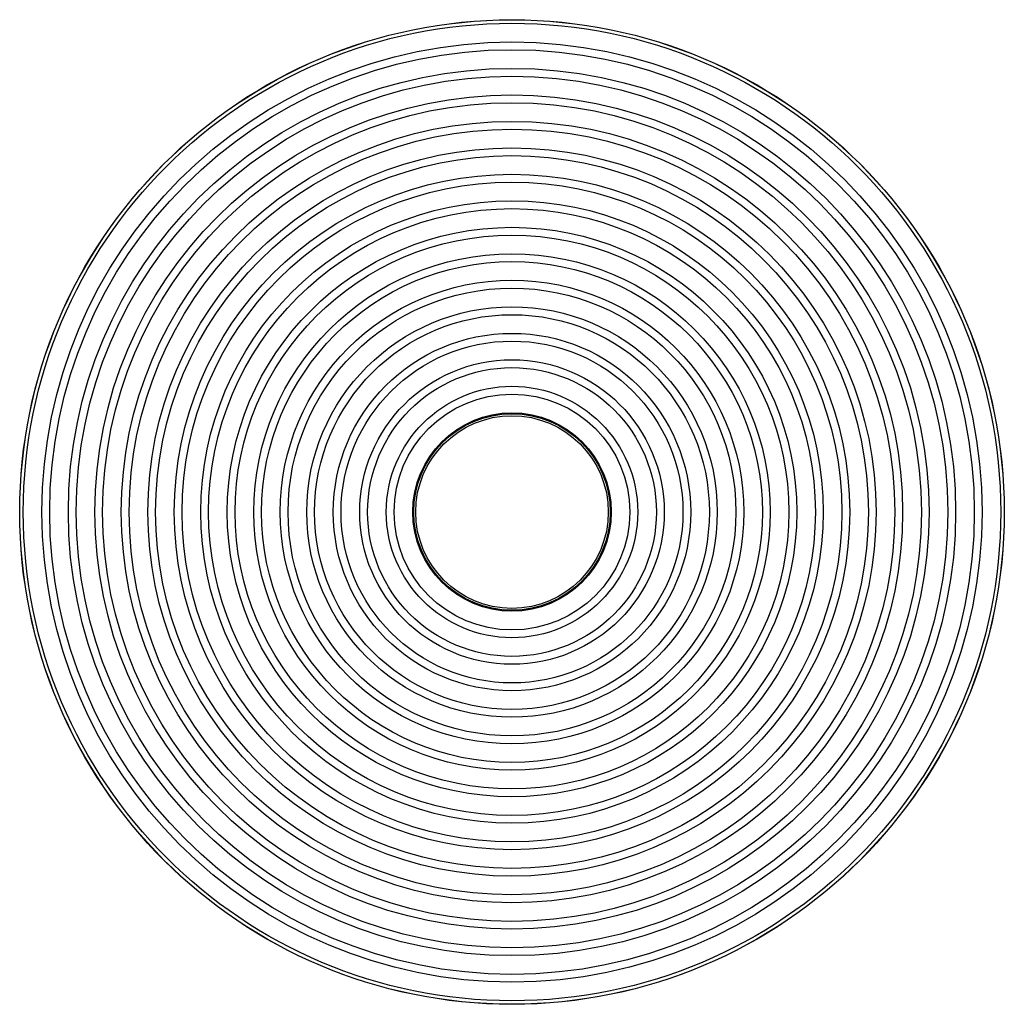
# Paper-space layout '_Posterior' of a CAD drawing. Header units: millimetres. Extents: x -664 to 338, y -526 to 476.
import ezdxf

# ---------------------------------------------------------------- set-up
doc = ezdxf.new("R2010")
doc.units = ezdxf.units.MM

psp = doc.layouts.new('_Posterior')

# ---------------------------------------------------------------- linework, layer by layer
at = {"color": 7, "linetype": 'Continuous', "lineweight": 25}
for radius in [500.9, 500.8, 497.3, 478.3, 470.4, 451.4, 443.4, 424.4, 416.5, 397.5, 389.5, 370.5, 362.6, 343.6, 335.6, 316.6, 308.7, 289.7, 281.7, 262.7, 254.8, 235.8, 227.8, 208.8, 200.8, 181.8, 173.9, 154.9, 146.9, 127.9, 120, 101, 100, 98]:
    psp.add_circle((-163.3, -25), radius, dxfattribs=at)

doc.saveas('drawing.dxf')
